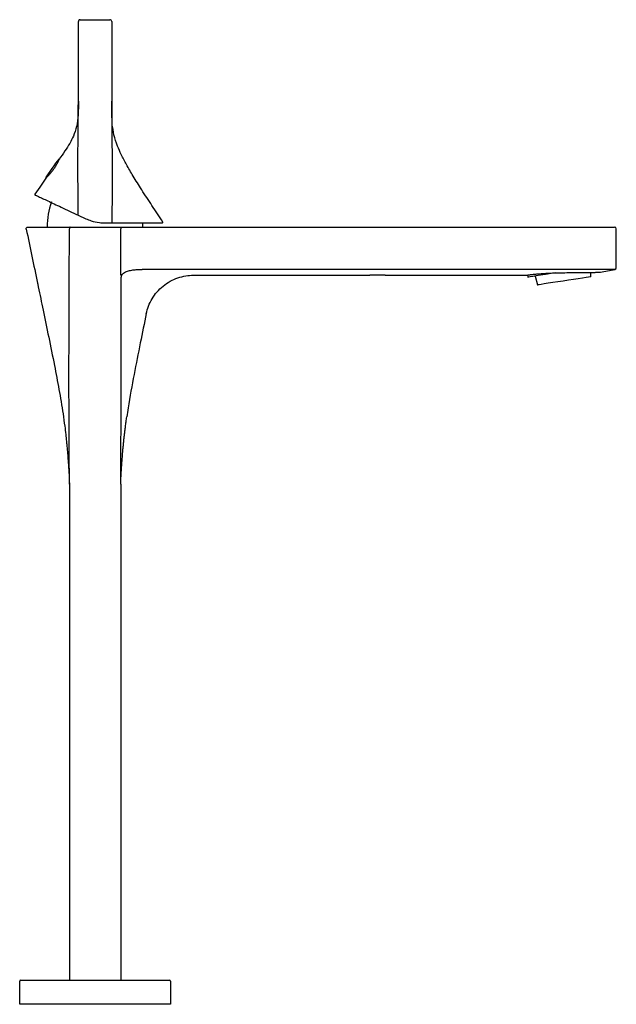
# Model space of a CAD drawing. Header units: millimetres. Extents: x 4340.135 to 4340.333, y 1931.508 to 1931.835.
import ezdxf

# ---------------------------------------------------------------- set-up
doc = ezdxf.new("R2010")
doc.units = ezdxf.units.MM
doc.layers.add('SANINDUSA', color=3, linetype='Continuous')

msp = doc.modelspace()

# ---------------------------------------------------------------- linework, layer by layer
at = {"layer": 'SANINDUSA'}
for p, q in [((4340.154411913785, 1931.807885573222), (4340.154411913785, 1931.834285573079)), ((4340.155011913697, 1931.834885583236), (4340.164879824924, 1931.834885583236)), ((4340.165479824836, 1931.834285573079), (4340.165479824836, 1931.807885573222)), ((4340.148006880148, 1931.788511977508), (4340.147981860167, 1931.788529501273)), ((4340.143622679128, 1931.782303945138), (4340.143646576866, 1931.782287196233)), ((4340.154320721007, 1931.77003251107), (4340.154374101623, 1931.77000762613)), ((4340.154374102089, 1931.77000762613), (4340.156932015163, 1931.768814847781)), ((4340.159945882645, 1931.766048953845), (4340.160512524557, 1931.766048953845)), ((4340.160512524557, 1931.766048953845), (4340.168445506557, 1931.766048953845)), ((4340.16327128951, 1931.767409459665), (4340.165429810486, 1931.767409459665)), ((4340.165429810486, 1931.767409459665), (4340.165434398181, 1931.767409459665)), ((4340.1684455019, 1931.766048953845), (4340.324945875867, 1931.766048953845)), ((4340.168445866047, 1931.765448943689), (4340.168445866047, 1931.765444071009)), ((4340.251090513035, 1931.751976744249), (4340.175534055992, 1931.751976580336)), ((4340.256269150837, 1931.751976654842), (4340.251090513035, 1931.751976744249)), ((4340.30346756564, 1931.750114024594), (4340.303561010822, 1931.749508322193)), ((4340.305997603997, 1931.7497830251), (4340.306833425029, 1931.746913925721)), ((4340.32454668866, 1931.749646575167), (4340.32451652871, 1931.750977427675)), ((4340.151445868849, 1931.68064829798), (4340.151445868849, 1931.516025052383)), ((4340.168445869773, 1931.68064829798), (4340.168445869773, 1931.516025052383)), ((4340.134934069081, 1931.508025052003), (4340.134934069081, 1931.515725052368)), ((4340.135234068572, 1931.516025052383), (4340.14293406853, 1931.516025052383)), ((4340.14293406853, 1931.516025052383), (4340.176934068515, 1931.516025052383)), ((4340.176934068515, 1931.516025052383), (4340.184634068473, 1931.516025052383)), ((4340.184934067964, 1931.515725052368), (4340.184934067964, 1931.508025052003)), ((4340.14293406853, 1931.508025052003), (4340.134934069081, 1931.508025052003)), ((4340.176934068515, 1931.508025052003), (4340.14293406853, 1931.508025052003)), ((4340.184934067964, 1931.508025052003), (4340.176934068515, 1931.508025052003))]:
    msp.add_line(p, q, dxfattribs=at)
at = {"layer": 'SANINDUSA', "flags": 128}
for points in [[(4340.143598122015, 1931.782443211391), (4340.143701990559, 1931.782591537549), (4340.144003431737, 1931.783022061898), (4340.144472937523, 1931.78369258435), (4340.145064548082, 1931.78453748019), (4340.145720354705, 1931.785474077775), (4340.146376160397, 1931.786410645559), (4340.146967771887, 1931.787255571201), (4340.147437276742, 1931.787926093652), (4340.14773871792, 1931.788356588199), (4340.147842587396, 1931.78850494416)], [(4340.143646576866, 1931.782287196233), (4340.141593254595, 1931.779313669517), (4340.139979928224, 1931.776977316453)], [(4340.154320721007, 1931.77003251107), (4340.154313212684, 1931.770039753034), (4340.154308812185, 1931.770052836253), (4340.154307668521, 1931.770071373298), (4340.154309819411, 1931.770094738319), (4340.154315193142, 1931.770122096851), (4340.154323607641, 1931.770152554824), (4340.154334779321, 1931.77018509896), (4340.154348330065, 1931.770218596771)], [(4340.175845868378, 1931.766048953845), (4340.175812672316, 1931.767323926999), (4340.17580733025, 1931.767423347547)], [(4340.192617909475, 1931.750048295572), (4340.225360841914, 1931.750046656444), (4340.251090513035, 1931.750046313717)], [(4340.256269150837, 1931.750047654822), (4340.282449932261, 1931.750046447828), (4340.303022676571, 1931.750046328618)], [(4340.312764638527, 1931.750827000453), (4340.311283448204, 1931.750598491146), (4340.30945668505, 1931.750316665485), (4340.307805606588, 1931.750061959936), (4340.306380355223, 1931.749842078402), (4340.305224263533, 1931.749663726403), (4340.304372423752, 1931.749532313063), (4340.303850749, 1931.749451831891), (4340.303675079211, 1931.749424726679)], [(4340.324461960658, 1931.749545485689), (4340.324282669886, 1931.749517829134), (4340.323752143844, 1931.749435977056), (4340.322892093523, 1931.749303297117), (4340.321737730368, 1931.749125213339), (4340.320336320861, 1931.748909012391), (4340.318745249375, 1931.748663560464), (4340.317029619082, 1931.748398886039), (4340.315259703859, 1931.748125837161), (4340.31350793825, 1931.747855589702), (4340.311846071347, 1931.747599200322), (4340.310342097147, 1931.747367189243), (4340.309057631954, 1931.7471690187), (4340.308045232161, 1931.747012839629), (4340.3073463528, 1931.746905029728), (4340.306989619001, 1931.746849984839), (4340.306944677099, 1931.746843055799)]]:
    msp.add_lwpolyline(points, dxfattribs=at)
at = {"layer": 'SANINDUSA'}
for centre, radius, start, end in [((4340.164879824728, 1931.834285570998), 0.000600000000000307, 359.9999999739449, 90), ((4340.147924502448, 1931.788447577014), 0.0001000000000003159, 55.00000000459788, 145.000000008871), ((4340.143680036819, 1931.782385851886), 0.0001000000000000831, 145.000000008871, 235.0000000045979), ((4340.140144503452, 1931.776863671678), 0.0002000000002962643, 145.3736689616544, 244.9999999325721), ((4340.168920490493, 1931.766039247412), 0.0248746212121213, 160.4026386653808, 179.977653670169), ((4340.165238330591, 1931.767563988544), 0.0002496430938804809, 321.7569113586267, 11.15008992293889), ((4340.182226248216, 1931.767609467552), 0.0002000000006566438, 270, 33.09734274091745), ((4340.332345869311, 1931.765448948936), 0.0006000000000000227, 5.222745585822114e-05, 90), ((4340.332345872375, 1931.752584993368), 0.0005999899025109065, 276.3203697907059, 0.0001316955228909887), ((4340.332345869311, 1931.752534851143), 0.0005999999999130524, 281.790229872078, 0), ((4340.303659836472, 1931.749523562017), 0.0001000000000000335, 188.7700000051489, 278.7700000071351), ((4340.324446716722, 1931.749644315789), 0.0001000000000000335, 278.7700000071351, 1.298440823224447), ((4340.306929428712, 1931.746941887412), 0.0001000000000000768, 196.2415591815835, 278.7700000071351), ((4340.135234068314, 1931.515725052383), 0.0003000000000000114, 90, 180), ((4340.184634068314, 1931.515725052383), 0.0003000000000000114, 0, 90)]:
    msp.add_arc(centre, radius, start, end, dxfattribs=at)
for points, knots in [([(4340.155011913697, 1931.834885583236), (4340.154933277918, 1931.834876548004), (4340.154776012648, 1931.834858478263), (4340.154577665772, 1931.834719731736), (4340.154438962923, 1931.834521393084), (4340.154420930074, 1931.834364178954), (4340.154411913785, 1931.834285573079)], [0, 0, 0, 0, 0.2500539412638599, 0.5000878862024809, 0.7500477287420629, 1, 1, 1, 1]), ([(4340.154348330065, 1931.770218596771), (4340.154306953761, 1931.776494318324), (4340.154224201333, 1931.789045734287), (4340.154349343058, 1931.801605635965), (4340.154411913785, 1931.807885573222)], [0, 0, 0, 0, 0.5000010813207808, 1, 1, 1, 1]), ([(4340.154411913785, 1931.807885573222), (4340.154412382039, 1931.807421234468), (4340.154413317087, 1931.80649400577), (4340.154407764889, 1931.805655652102), (4340.154404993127, 1931.805237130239)], [0, 0, 0, 0, 0.5007812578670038, 1, 1, 1, 1]), ([(4340.165661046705, 1931.800113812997), (4340.16564769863, 1931.800300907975), (4340.165623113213, 1931.800645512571), (4340.165590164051, 1931.801535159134), (4340.165545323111, 1931.802887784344), (4340.165512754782, 1931.804237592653), (4340.165486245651, 1931.805932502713), (4340.165482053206, 1931.807207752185), (4340.165479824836, 1931.807885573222)], [0, 0, 0, 0, 0.2653159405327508, 0.4886774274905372, 0.5979890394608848, 0.7157348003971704, 0.8489072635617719, 1, 1, 1, 1]), ([(4340.165479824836, 1931.807885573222), (4340.165484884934, 1931.805147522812), (4340.165494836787, 1931.799762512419), (4340.165571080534, 1931.791723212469), (4340.165660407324, 1931.783708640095), (4340.165625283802, 1931.77567004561), (4340.165530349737, 1931.770283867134), (4340.165483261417, 1931.767612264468)], [0, 0, 0, 0, 0.2039031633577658, 0.4010228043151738, 0.5987546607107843, 0.800977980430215, 1, 1, 1, 1]), ([(4340.154360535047, 1931.805238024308), (4340.154358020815, 1931.804560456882), (4340.154350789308, 1931.802611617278), (4340.153923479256, 1931.79955101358), (4340.152910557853, 1931.796404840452), (4340.151525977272, 1931.793732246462), (4340.149894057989, 1931.791186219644), (4340.148666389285, 1931.789446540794), (4340.148006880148, 1931.788511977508)], [0, 0, 0, 0, 0.1111511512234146, 0.3196962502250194, 0.5040626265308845, 0.6506341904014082, 0.8123191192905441, 1, 1, 1, 1]), ([(4340.182393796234, 1931.767718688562), (4340.181210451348, 1931.769534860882), (4340.178881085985, 1931.773109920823), (4340.175574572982, 1931.778172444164), (4340.172735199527, 1931.782718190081), (4340.17046795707, 1931.786595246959), (4340.168718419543, 1931.789910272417), (4340.167262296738, 1931.793166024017), (4340.166134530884, 1931.796503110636), (4340.165813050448, 1931.798954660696), (4340.165661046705, 1931.800113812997)], [0, 0, 0, 0, 0.1768091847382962, 0.3480415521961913, 0.4931988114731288, 0.6139213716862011, 0.7143395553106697, 0.798713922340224, 0.9048270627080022, 1, 1, 1, 1]), ([(4340.148006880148, 1931.788511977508), (4340.147990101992, 1931.788473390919), (4340.147956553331, 1931.788396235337), (4340.147681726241, 1931.787805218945), (4340.147240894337, 1931.786952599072), (4340.146630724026, 1931.785915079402), (4340.145903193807, 1931.7848455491), (4340.145139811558, 1931.783869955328), (4340.144435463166, 1931.78307320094), (4340.1438951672, 1931.78252332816), (4340.14366725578, 1931.782306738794), (4340.143650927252, 1931.782291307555), (4340.143646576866, 1931.782287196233)], [0, 0, 0, 0, 0.1060320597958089, 0.212015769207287, 0.3192246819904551, 0.427267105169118, 0.5340360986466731, 0.6393613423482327, 0.7452962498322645, 0.8529210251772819, 0.9608139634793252, 1, 1, 1, 1]), ([(4340.140059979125, 1931.776682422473), (4340.140116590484, 1931.776656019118), (4340.140231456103, 1931.776602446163), (4340.141129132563, 1931.776183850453), (4340.142468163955, 1931.775559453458), (4340.144227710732, 1931.774738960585), (4340.146311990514, 1931.773767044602), (4340.14871666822, 1931.772645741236), (4340.151360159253, 1931.771413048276), (4340.153356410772, 1931.770482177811), (4340.154320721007, 1931.77003251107)], [0, 0, 0, 0, 0.1234541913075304, 0.2504911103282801, 0.3737125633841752, 0.5011688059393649, 0.6271676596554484, 0.7505139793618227, 0.8794831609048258, 1, 1, 1, 1]), ([(4340.156931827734, 1931.768814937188), (4340.157487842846, 1931.768580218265), (4340.158918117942, 1931.767976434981), (4340.161080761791, 1931.767492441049), (4340.162648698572, 1931.767433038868), (4340.1632710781, 1931.767409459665)], [0, 0, 0, 0, 0.2772139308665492, 0.713096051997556, 1, 1, 1, 1]), ([(4340.137116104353, 1931.765326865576), (4340.137108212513, 1931.765364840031), (4340.137103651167, 1931.765405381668), (4340.137103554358, 1931.765447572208), (4340.13710345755, 1931.765489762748), (4340.137107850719, 1931.765533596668), (4340.137117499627, 1931.765577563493), (4340.137127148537, 1931.765621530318), (4340.137142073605, 1931.765665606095), (4340.137162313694, 1931.765707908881), (4340.137182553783, 1931.765750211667), (4340.137208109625, 1931.76579070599), (4340.137238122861, 1931.765827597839), (4340.137268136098, 1931.765864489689), (4340.137302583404, 1931.765897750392), (4340.137339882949, 1931.765926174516), (4340.137377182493, 1931.765954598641), (4340.137417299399, 1931.765978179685), (4340.137458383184, 1931.765996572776), (4340.137499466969, 1931.766014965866), (4340.137541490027, 1931.76602818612), (4340.137582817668, 1931.766036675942), (4340.13762414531, 1931.766045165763), (4340.137664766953, 1931.766048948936), (4340.137703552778, 1931.766048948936)], [0, 0, 0, 0, 0.125, 0.125, 0.125, 0.25, 0.25, 0.25, 0.3750000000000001, 0.3750000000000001, 0.3750000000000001, 0.5, 0.5, 0.5, 0.6250000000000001, 0.6250000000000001, 0.6250000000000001, 0.7500000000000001, 0.7500000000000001, 0.7500000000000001, 0.8750000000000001, 0.8750000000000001, 0.8750000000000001, 1, 1, 1, 1]), ([(4340.137703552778, 1931.766048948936), (4340.137704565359, 1931.766048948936), (4340.137706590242, 1931.766048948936), (4340.137722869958, 1931.766048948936), (4340.137748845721, 1931.766048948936), (4340.137785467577, 1931.766048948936), (4340.137832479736, 1931.766048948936), (4340.137889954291, 1931.766048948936), (4340.138014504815, 1931.766048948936), (4340.138257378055, 1931.766048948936), (4340.138700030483, 1931.766048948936), (4340.139263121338, 1931.766048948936), (4340.14016787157, 1931.766048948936), (4340.141575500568, 1931.766048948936), (4340.143311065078, 1931.766048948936), (4340.1448650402, 1931.766048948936), (4340.146104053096, 1931.766048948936), (4340.147409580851, 1931.766048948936), (4340.148543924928, 1931.766048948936), (4340.149478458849, 1931.766048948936), (4340.150191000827, 1931.766048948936), (4340.150915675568, 1931.766048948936), (4340.151408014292, 1931.766048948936), (4340.151654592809, 1931.766048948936)], [0, 0, 0, 0, 0.01777049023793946, 0.0355361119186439, 0.0533064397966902, 0.07109104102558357, 0.08889945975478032, 0.106741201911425, 0.124625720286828, 0.1873289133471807, 0.2499836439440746, 0.3121487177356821, 0.3747473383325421, 0.4998600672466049, 0.6250400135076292, 0.6876897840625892, 0.7505907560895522, 0.8126953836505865, 0.8751986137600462, 0.9063165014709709, 0.9374648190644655, 0.9686804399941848, 1, 1, 1, 1]), ([(4340.151445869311, 1931.680648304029), (4340.151429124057, 1931.682866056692), (4340.151394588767, 1931.687439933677), (4340.151350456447, 1931.694508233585), (4340.151311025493, 1931.702893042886), (4340.151289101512, 1931.712456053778), (4340.151293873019, 1931.723165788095), (4340.151319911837, 1931.733768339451), (4340.151353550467, 1931.743044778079), (4340.151384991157, 1931.751035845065), (4340.151414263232, 1931.758102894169), (4340.151435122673, 1931.762961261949), (4340.151445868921, 1931.765464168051)], [0, 0, 0, 0, 0.0784420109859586, 0.1617782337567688, 0.2499999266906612, 0.3749999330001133, 0.4999998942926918, 0.6287781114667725, 0.7499997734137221, 0.8281173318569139, 0.9114504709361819, 1, 1, 1, 1]), ([(4340.151654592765, 1931.766048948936), (4340.151645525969, 1931.766047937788), (4340.151625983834, 1931.76604575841), (4340.151594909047, 1931.766026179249), (4340.15156118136, 1931.765988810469), (4340.151526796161, 1931.765927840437), (4340.15149464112, 1931.76584129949), (4340.15146843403, 1931.765730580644), (4340.151450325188, 1931.765602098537), (4340.151447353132, 1931.765510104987), (4340.151445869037, 1931.765464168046)], [0, 0, 0, 0, 0.08517818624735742, 0.1835889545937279, 0.2955533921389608, 0.4205765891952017, 0.5570150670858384, 0.7019104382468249, 0.8511491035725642, 1, 1, 1, 1]), ([(4340.151654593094, 1931.766048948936), (4340.151801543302, 1931.766048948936), (4340.152095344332, 1931.766048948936), (4340.15253980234, 1931.766048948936), (4340.152986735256, 1931.766048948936), (4340.153436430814, 1931.766048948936), (4340.15388881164, 1931.766048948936), (4340.154343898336, 1931.766048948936), (4340.154801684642, 1931.766048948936), (4340.155262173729, 1931.766048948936), (4340.15584760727, 1931.766048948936), (4340.156559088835, 1931.766048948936), (4340.157397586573, 1931.766048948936), (4340.158239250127, 1931.766048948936), (4340.159084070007, 1931.766048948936), (4340.159648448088, 1931.766048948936), (4340.159930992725, 1931.766048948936)], [0, 0, 0, 0, 0.05546336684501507, 0.1108892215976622, 0.1662990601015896, 0.2217143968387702, 0.2771567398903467, 0.3326475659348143, 0.3882082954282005, 0.4438602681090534, 0.4996247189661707, 0.5996824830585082, 0.6996267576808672, 0.7995797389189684, 0.8996635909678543, 1, 1, 1, 1]), ([(4340.165434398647, 1931.767409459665), (4340.166589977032, 1931.767409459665), (4340.168900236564, 1931.767409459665), (4340.172103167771, 1931.767409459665), (4340.175005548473, 1931.767409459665), (4340.177519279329, 1931.767409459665), (4340.179567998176, 1931.767409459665), (4340.181077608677, 1931.767409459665), (4340.182042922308, 1931.767409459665), (4340.182165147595, 1931.767409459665), (4340.182226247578, 1931.767409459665)], [0, 0, 0, 0, 0.1250001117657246, 0.2499031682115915, 0.3750220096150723, 0.4999517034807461, 0.6250537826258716, 0.7500081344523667, 0.8750299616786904, 0.9999999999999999, 0.9999999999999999, 0.9999999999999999, 0.9999999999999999]), ([(4340.168445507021, 1931.766048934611), (4340.168445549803, 1931.766048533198), (4340.168445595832, 1931.766036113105), (4340.168445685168, 1931.76597775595), (4340.168445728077, 1931.765932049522), (4340.168445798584, 1931.765814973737), (4340.168445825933, 1931.76574400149), (4340.168445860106, 1931.765596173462), (4340.168445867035, 1931.76551978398), (4340.168445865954, 1931.765448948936)], [0, 0, 0, 0, 0.2500000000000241, 0.2500000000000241, 0.5000000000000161, 0.5000000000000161, 0.750000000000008, 0.750000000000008, 1, 1, 1, 1]), ([(4340.324945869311, 1931.766048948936), (4340.325026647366, 1931.766048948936), (4340.325188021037, 1931.766048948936), (4340.325429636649, 1931.766048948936), (4340.325670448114, 1931.766048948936), (4340.325910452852, 1931.766048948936), (4340.326149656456, 1931.766048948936), (4340.32654679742, 1931.766048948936), (4340.327096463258, 1931.766048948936), (4340.327780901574, 1931.766048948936), (4340.328437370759, 1931.766048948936), (4340.329267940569, 1931.766048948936), (4340.330208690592, 1931.766048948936), (4340.330980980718, 1931.766048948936), (4340.331479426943, 1931.766048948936), (4340.331790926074, 1931.766048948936), (4340.33203683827, 1931.766048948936), (4340.332194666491, 1931.766048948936), (4340.332286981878, 1931.766048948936), (4340.332336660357, 1931.766048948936), (4340.332342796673, 1931.766048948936), (4340.332345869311, 1931.766048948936)], [0, 0, 0, 0, 0.02085973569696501, 0.0416723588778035, 0.06246006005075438, 0.08324510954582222, 0.10404978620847, 0.1248963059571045, 0.1874737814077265, 0.2500981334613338, 0.3123522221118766, 0.3746533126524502, 0.4997793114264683, 0.6242670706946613, 0.6867853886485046, 0.7493506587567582, 0.8118516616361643, 0.8743999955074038, 0.9162653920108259, 0.9580715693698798, 1, 1, 1, 1]), ([(4340.137116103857, 1931.765326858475), (4340.137736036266, 1931.762343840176), (4340.138975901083, 1931.756377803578), (4340.1403021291, 1931.749996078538), (4340.141542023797, 1931.744030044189), (4340.142781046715, 1931.738063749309), (4340.144592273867, 1931.729370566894), (4340.146396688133, 1931.720603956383), (4340.147989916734, 1931.712096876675), (4340.149152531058, 1931.705394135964), (4340.149689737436, 1931.701320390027), (4340.149867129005, 1931.699975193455)], [0, 0, 0, 0, 0.1372473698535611, 0.2744947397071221, 0.2936201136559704, 0.4117423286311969, 0.5489921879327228, 0.6936367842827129, 0.8149115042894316, 0.9388817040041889, 1, 1, 1, 1]), ([(4340.168445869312, 1931.680648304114), (4340.168460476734, 1931.682498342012), (4340.168490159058, 1931.686257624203), (4340.16852999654, 1931.691985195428), (4340.168565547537, 1931.697993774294), (4340.16860011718, 1931.705689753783), (4340.168628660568, 1931.717308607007), (4340.16862150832, 1931.732360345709), (4340.168598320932, 1931.743815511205), (4340.168587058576, 1931.749379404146)], [0, 0, 0, 0, 0.0807512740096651, 0.1640868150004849, 0.2500009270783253, 0.3430183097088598, 0.5000075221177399, 0.7571484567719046, 1, 1, 1, 1]), ([(4340.168739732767, 1931.750019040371), (4340.168696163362, 1931.750038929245), (4340.168648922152, 1931.750060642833), (4340.168549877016, 1931.75010568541), (4340.16849771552, 1931.750127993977), (4340.16844625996, 1931.750151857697)], [0, 0, 0, 0, 0.5, 0.5, 1, 1, 1, 1]), ([(4340.168739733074, 1931.75001904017), (4340.168723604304, 1931.749984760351), (4340.168691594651, 1931.749916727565), (4340.168653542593, 1931.749811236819), (4340.168623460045, 1931.74970467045), (4340.168602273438, 1931.749596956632), (4340.168589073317, 1931.749488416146), (4340.168587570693, 1931.749415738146), (4340.168586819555, 1931.749379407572)], [0, 0, 0, 0, 0.1712449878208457, 0.3398580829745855, 0.5063985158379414, 0.6714837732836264, 0.8357799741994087, 1, 1, 1, 1]), ([(4340.168739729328, 1931.750019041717), (4340.168837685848, 1931.750216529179), (4340.168979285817, 1931.750395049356), (4340.169311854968, 1931.750708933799), (4340.169500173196, 1931.750844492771), (4340.170111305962, 1931.751203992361), (4340.170564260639, 1931.751373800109), (4340.171505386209, 1931.751637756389), (4340.171985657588, 1931.751728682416), (4340.172958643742, 1931.751864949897), (4340.173451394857, 1931.751909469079), (4340.173948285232, 1931.751937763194)], [0, 0, 0, 0, 0.1250000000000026, 0.1250000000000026, 0.250000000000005, 0.250000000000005, 0.5000000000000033, 0.5000000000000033, 0.7500000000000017, 0.7500000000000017, 1, 1, 1, 1]), ([(4340.176951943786, 1931.737303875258), (4340.177124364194, 1931.738127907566), (4340.177364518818, 1931.738961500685), (4340.177999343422, 1931.740613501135), (4340.178392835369, 1931.74143157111), (4340.17933147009, 1931.743011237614), (4340.179876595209, 1931.743772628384), (4340.181103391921, 1931.745198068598), (4340.181784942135, 1931.74586192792), (4340.183255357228, 1931.747058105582), (4340.184044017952, 1931.747590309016), (4340.185689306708, 1931.748501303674), (4340.186545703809, 1931.748880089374), (4340.188283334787, 1931.749477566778), (4340.189164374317, 1931.749696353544), (4340.190910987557, 1931.749981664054), (4340.191776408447, 1931.750048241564), (4340.192617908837, 1931.750048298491)], [0, 0, 0, 0, 0.125, 0.125, 0.25, 0.25, 0.375, 0.375, 0.5, 0.5, 0.625, 0.625, 0.75, 0.75, 0.875, 0.875, 1, 1, 1, 1]), ([(4340.324948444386, 1931.752000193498), (4340.324033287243, 1931.751996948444), (4340.322164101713, 1931.751990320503), (4340.319301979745, 1931.75198384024), (4340.316197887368, 1931.75197915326), (4340.312343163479, 1931.751976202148), (4340.303758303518, 1931.751977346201), (4340.284884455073, 1931.751976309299), (4340.267715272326, 1931.751976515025), (4340.256269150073, 1931.751976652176)], [0, 0, 0, 0, 0.03997581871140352, 0.08164960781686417, 0.1250218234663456, 0.1755668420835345, 0.2500287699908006, 0.5000191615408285, 1, 1, 1, 1]), ([(4340.303022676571, 1931.750046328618), (4340.303034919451, 1931.750049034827), (4340.303050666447, 1931.750052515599), (4340.303281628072, 1931.750086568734), (4340.303333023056, 1931.750094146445)], [0, 0, 0, 0, 0.7774739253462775, 1, 1, 1, 1]), ([(4340.30302268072, 1931.750046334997), (4340.30302268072, 1931.750046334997), (4340.303101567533, 1931.750059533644), (4340.30333393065, 1931.750095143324), (4340.303430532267, 1931.750109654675), (4340.303663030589, 1931.750143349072), (4340.30379955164, 1931.750162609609), (4340.304259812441, 1931.750224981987), (4340.304635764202, 1931.750272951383), (4340.305303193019, 1931.75034946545), (4340.305544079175, 1931.750375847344), (4340.306057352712, 1931.750428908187), (4340.306327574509, 1931.7504553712), (4340.307177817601, 1931.750533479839), (4340.307797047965, 1931.750583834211), (4340.308806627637, 1931.750653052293), (4340.309155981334, 1931.750674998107), (4340.309866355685, 1931.750715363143), (4340.310229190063, 1931.750733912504), (4340.310969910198, 1931.750767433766), (4340.311347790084, 1931.750782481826), (4340.312118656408, 1931.750810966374), (4340.312513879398, 1931.750824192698), (4340.313703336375, 1931.750859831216), (4340.31450103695, 1931.750878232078), (4340.315704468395, 1931.750898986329), (4340.316106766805, 1931.750904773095), (4340.316913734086, 1931.75091442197), (4340.317314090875, 1931.750918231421), (4340.318496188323, 1931.750927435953), (4340.319263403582, 1931.750930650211), (4340.320382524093, 1931.750935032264), (4340.320752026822, 1931.750936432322), (4340.321465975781, 1931.750939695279), (4340.321811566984, 1931.750941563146), (4340.322814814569, 1931.750948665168), (4340.323439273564, 1931.75095549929), (4340.324594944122, 1931.750975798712), (4340.325108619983, 1931.750988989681), (4340.32578147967, 1931.751011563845), (4340.325989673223, 1931.751019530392), (4340.326373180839, 1931.751035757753), (4340.326549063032, 1931.751044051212), (4340.327015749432, 1931.751067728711), (4340.327249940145, 1931.751081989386), (4340.327566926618, 1931.751101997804), (4340.327648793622, 1931.751107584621), (4340.327648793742, 1931.751107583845)], [0, 0, 0, 0, 0.06249999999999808, 0.06249999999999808, 0.09374999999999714, 0.09374999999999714, 0.1249999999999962, 0.1249999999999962, 0.1874999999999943, 0.1874999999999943, 0.2187499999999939, 0.2187499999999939, 0.2499999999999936, 0.2499999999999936, 0.3124999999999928, 0.3124999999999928, 0.3437499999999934, 0.3437499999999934, 0.374999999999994, 0.374999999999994, 0.4062499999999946, 0.4062499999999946, 0.4374999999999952, 0.4374999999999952, 0.4999999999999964, 0.4999999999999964, 0.531249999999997, 0.531249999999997, 0.5624999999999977, 0.5624999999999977, 0.6249999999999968, 0.6249999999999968, 0.6562499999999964, 0.6562499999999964, 0.687499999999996, 0.687499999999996, 0.7499999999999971, 0.7499999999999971, 0.8124999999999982, 0.8124999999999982, 0.8437499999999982, 0.8437499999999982, 0.8749999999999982, 0.8749999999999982, 0.9374999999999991, 0.9374999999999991, 1, 1, 1, 1]), ([(4340.332411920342, 1931.751988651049), (4340.332410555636, 1931.751989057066), (4340.332407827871, 1931.75198986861), (4340.332393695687, 1931.75199007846), (4340.332372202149, 1931.751989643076), (4340.332342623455, 1931.751988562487), (4340.332305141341, 1931.751986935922), (4340.332229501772, 1931.751983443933), (4340.33208720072, 1931.751976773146), (4340.331835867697, 1931.751966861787), (4340.331519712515, 1931.751957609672), (4340.331014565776, 1931.751948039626), (4340.330235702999, 1931.751944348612), (4340.329288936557, 1931.751953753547), (4340.32845530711, 1931.751966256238), (4340.327795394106, 1931.751976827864), (4340.327108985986, 1931.751987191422), (4340.326479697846, 1931.751994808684), (4340.325920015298, 1931.751999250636), (4340.325435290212, 1931.752001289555), (4340.325110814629, 1931.752000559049), (4340.324948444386, 1931.752000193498)], [0, 0, 0, 0, 0.02073508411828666, 0.04144514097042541, 0.06215271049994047, 0.08288034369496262, 0.1036505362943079, 0.1244856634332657, 0.1869846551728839, 0.249663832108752, 0.3120248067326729, 0.3744892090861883, 0.5000090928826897, 0.6248223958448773, 0.6874587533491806, 0.750008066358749, 0.8124873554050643, 0.8748821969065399, 0.9166405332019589, 0.9582862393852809, 1, 1, 1, 1]), ([(4340.327179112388, 1931.751077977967), (4340.327333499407, 1931.75108709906), (4340.327450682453, 1931.751094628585), (4340.327608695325, 1931.75110490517), (4340.327648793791, 1931.751107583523), (4340.327648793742, 1931.751107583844)], [0, 0, 0, 0, 0.5, 0.5, 1, 1, 1, 1]), ([(4340.176951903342, 1931.737303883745), (4340.176277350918, 1931.734068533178), (4340.174877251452, 1931.727353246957), (4340.172854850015, 1931.716925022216), (4340.171319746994, 1931.708747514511), (4340.170648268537, 1931.704032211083), (4340.170507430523, 1931.703043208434)], [0, 0, 0, 0, 0.2843554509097, 0.5902075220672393, 0.9140488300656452, 1, 1, 1, 1]), ([(4340.149902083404, 1931.699979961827), (4340.150018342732, 1931.699052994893), (4340.150223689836, 1931.697415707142), (4340.150427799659, 1931.695296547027), (4340.150567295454, 1931.693793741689), (4340.150654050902, 1931.692825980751), (4340.150747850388, 1931.691757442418), (4340.150889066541, 1931.690076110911), (4340.151071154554, 1931.687636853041), (4340.151281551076, 1931.684395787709), (4340.151387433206, 1931.681981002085), (4340.151445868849, 1931.68064829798)], [0, 0, 0, 0, 0.1989430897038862, 0.3513901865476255, 0.4276470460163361, 0.4845519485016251, 0.5241713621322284, 0.5951000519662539, 0.6979085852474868, 0.8332777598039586, 0.9999999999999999, 0.9999999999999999, 0.9999999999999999, 0.9999999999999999]), ([(4340.168445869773, 1931.68064829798), (4340.168505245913, 1931.68195405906), (4340.168614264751, 1931.684351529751), (4340.168834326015, 1931.687620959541), (4340.169034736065, 1931.690204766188), (4340.169207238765, 1931.692171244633), (4340.169333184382, 1931.693515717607), (4340.169452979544, 1931.694715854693), (4340.169577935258, 1931.695892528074), (4340.169726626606, 1931.69720530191), (4340.169888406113, 1931.698567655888), (4340.170061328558, 1931.69996934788), (4340.170258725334, 1931.701540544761), (4340.170397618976, 1931.70250996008), (4340.170474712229, 1931.703048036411)], [0, 0, 0, 0, 0.1466504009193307, 0.2692606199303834, 0.3667942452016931, 0.4394977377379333, 0.4925841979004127, 0.5421895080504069, 0.590446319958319, 0.637664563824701, 0.6945182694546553, 0.7720717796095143, 0.873487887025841, 1, 1, 1, 1])]:
    msp.add_open_spline(points, degree=3, knots=knots, dxfattribs=at)
for points in [[(4340.159930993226, 1931.766048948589), (4340.159935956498, 1931.76604894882), (4340.159940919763, 1931.766048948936), (4340.159945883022, 1931.766048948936)], [(4340.168446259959, 1931.750151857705), (4340.168446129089, 1931.75524926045), (4340.168445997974, 1931.760346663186), (4340.168445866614, 1931.765444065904)], [(4340.332945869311, 1931.752584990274), (4340.332945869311, 1931.756872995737), (4340.332945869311, 1931.761160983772), (4340.332945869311, 1931.76544894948)], [(4340.173948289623, 1931.751937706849), (4340.174476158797, 1931.751967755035), (4340.175004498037, 1931.751976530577), (4340.175534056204, 1931.751976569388)], [(4340.25626915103, 1931.750047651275), (4340.25454293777, 1931.750047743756), (4340.252816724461, 1931.750046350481), (4340.251090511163, 1931.750046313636)], [(4340.327648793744, 1931.751107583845), (4340.329263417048, 1931.751338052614), (4340.330871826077, 1931.751614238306), (4340.332468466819, 1931.751947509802)]]:
    msp.add_open_spline(points, degree=3, dxfattribs=at)

doc.saveas('drawing.dxf')
